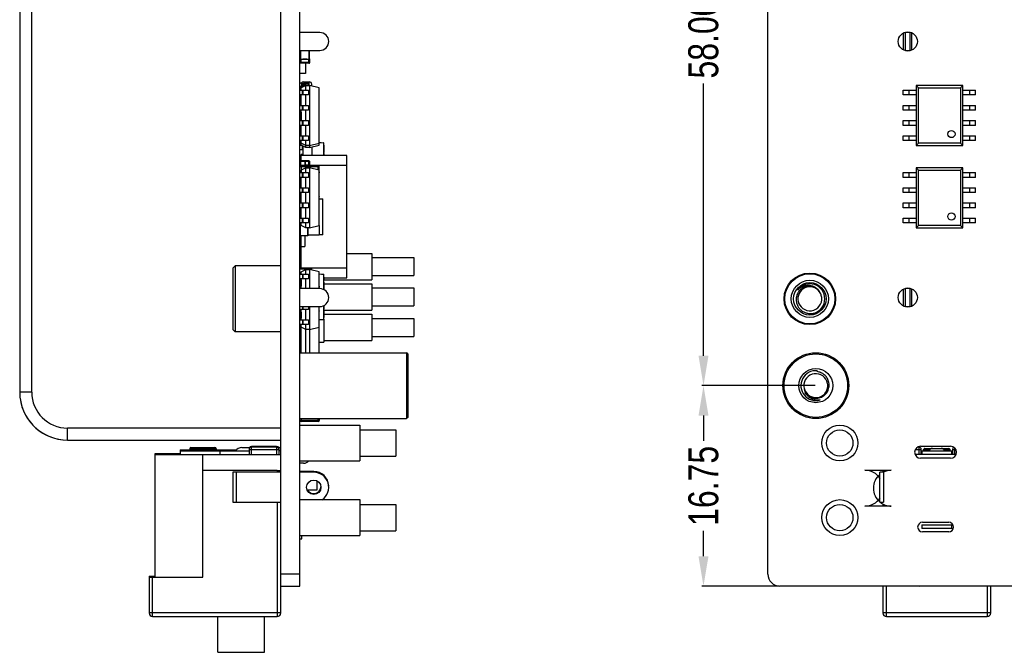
# Model space of a CAD drawing. Header units: inches. Extents: x -15 to 298, y -119 to 14.
# Tile 3 of 18: x 131 to 213, y -88 to -35. Entities that reach past the tile are written whole.
import ezdxf

# ---------------------------------------------------------------- set-up
doc = ezdxf.new("R2010")
doc.units = ezdxf.units.IN
doc.header["$LTSCALE"] = 1.21
doc.header["$MEASUREMENT"] = 0
doc.header["$PDMODE"] = 3
doc.header["$PDSIZE"] = 0.3125
doc.layers.get('0').update_dxf_attribs({"linetype": 'CONTINUOUS'})
doc.layers.get('Defpoints').update_dxf_attribs({"linetype": 'CONTINUOUS'})
doc.layers.add('DIM', color=3, linetype='CONTINUOUS')
doc.styles.get("Standard").update_dxf_attribs({"font": 'txt', "width": 0.8})
doc.dimstyles.get("Standard").update_dxf_attribs({"dimtxt": 0.15625, "dimasz": 0.1875, "dimexe": 0.125, "dimexo": 0.0625, "dimgap": 0.09, "dimtad": 0, "dimtih": 1, "dimtoh": 1, "dimzin": 4, "dimdsep": 46, "dimtxsty": 'Standard', "dimblk": '_FILLED', "dimblk1": '_FILLED', "dimblk2": '_FILLED', "dimcen": 0.09, "dimazin": 1, "dimtp": 0.01, "dimtm": 0.01, "dimtfac": 1, "dimtofl": 0, "dimtmove": 0, "dimatfit": 3, "dimldrblk": '_FILLED', "dimfxl": 1, "dimtolj": 1, "dimtzin": 4, "dimarcsym": 0})

# ---------------------------------------------------------------- blocks, each defined once
blk = doc.blocks.new('_FILLED')
at = {"color": 0, "linetype": 'ByBlock'}
blk.add_solid([(0, 0), (-1, 0.167), (-1, -0.167)], dxfattribs=at)
blk = doc.blocks.new('*D24')
at = {"layer": 'Defpoints', "color": 0}
for p in [(187.954, -7.27), (197.335, -7.27), (197.33, -65.268)]:
    blk.add_point(p, dxfattribs=at)
at = {"layer": 'DIM', "color": 0, "lineweight": -2}
for p, q in [((197.272, -7.27), (187.829, -7.27)), ((187.954, -9.77), (187.954, -32.513)), ((187.954, -62.768), (187.954, -40.026)), ((197.267, -65.268), (187.829, -65.268))]:
    blk.add_line(p, q, dxfattribs=at)
at = {"layer": 'DIM', "color": 0, "lineweight": -2, "xscale": 2.5, "yscale": 2.5, "zscale": 2.5}
for p, rotation in [((187.954, -7.27), 90), ((187.954, -65.268), 270)]:
    blk.add_blockref('_FILLED', p, dxfattribs=dict(at, rotation=rotation))
at = {"layer": 'DIM', "color": 0, "insert": (187.954, -36.269), "char_height": 2.5, "attachment_point": 5, "rotation": 90}
blk.add_mtext('\\A1;58.00', dxfattribs=at)
blk = doc.blocks.new('*D26')
at = {"layer": 'Defpoints', "color": 0}
for p in [(197.333, -65.268), (187.954, -82.018), (194.332, -82.018)]:
    blk.add_point(p, dxfattribs=at)
at = {"layer": 'DIM', "color": 0, "lineweight": -2}
for p, q in [((197.27, -65.268), (187.829, -65.268)), ((187.954, -67.768), (187.954, -69.886)), ((187.954, -79.518), (187.954, -77.4)), ((194.27, -82.018), (187.829, -82.018))]:
    blk.add_line(p, q, dxfattribs=at)
at = {"layer": 'DIM', "color": 0, "lineweight": -2, "xscale": 2.5, "yscale": 2.5, "zscale": 2.5}
for p, rotation in [((187.954, -65.268), 90), ((187.954, -82.018), 270)]:
    blk.add_blockref('_FILLED', p, dxfattribs=dict(at, rotation=rotation))
at = {"layer": 'DIM', "color": 0, "insert": (187.954, -73.643), "char_height": 2.5, "attachment_point": 5, "rotation": 90}
blk.add_mtext('\\A1;16.75', dxfattribs=at)

msp = doc.modelspace()

# ---------------------------------------------------------------- linework, layer by layer
at = {"color": 7, "linetype": 'Continuous'}
for p, q in [((130.869, -3.218), (130.869, -65.818)), ((131.869, -65.818), (131.869, -3.218)), ((152.669, -82.018), (152.669, -3.018)), ((154.269, -82.018), (154.269, -3.018)), ((193.332, -81.018), (193.335, -4.018)), ((155.919, -35.768), (154.269, -35.768)), ((204.634, -35.817), (204.634, -37.221)), ((204.809, -37.284), (204.809, -35.752)), ((205.209, -35.768), (204.809, -35.768)), ((205.209, -37.284), (205.209, -35.753)), ((205.334, -37.238), (205.334, -35.798)), ((154.269, -37.268), (155.919, -37.268)), ((154.289, -37.268), (154.289, -38.018)), ((154.339, -38.026), (154.339, -37.268)), ((155.019, -37.268), (155.019, -38.026)), ((155.069, -38.018), (155.069, -37.268)), ((204.809, -37.268), (205.209, -37.268)), ((154.279, -38.093), (154.27, -38.093)), ((154.729, -38.337), (154.27, -38.337)), ((154.279, -38.031), (154.288, -38.039)), ((154.339, -38.284), (154.279, -38.284)), ((154.288, -38.039), (154.339, -38.039)), ((154.339, -38.027), (154.336, -38.027)), ((154.339, -38.039), (154.336, -38.027)), ((154.339, -38.027), (154.338, -38.027)), ((154.338, -38.027), (154.34, -38.039)), ((154.339, -38.039), (154.34, -38.039)), ((154.339, -38.039), (154.339, -38.337)), ((155.019, -38.284), (154.339, -38.284)), ((154.729, -38.337), (154.729, -39.187)), ((155.019, -38.344), (154.729, -38.344)), ((155.019, -38.027), (155.017, -38.039)), ((155.019, -38.039), (155.017, -38.039)), ((155.019, -38.027), (155.018, -38.027)), ((155.019, -38.027), (155.018, -38.027)), ((155.019, -38.039), (155.02, -38.027)), ((155.019, -38.344), (155.019, -38.039)), ((155.069, -38.039), (155.019, -38.039)), ((155.019, -38.284), (155.079, -38.284)), ((155.079, -38.031), (155.069, -38.039)), ((155.079, -38.284), (155.079, -37.971)), ((154.729, -39.187), (154.27, -39.187)), ((154.368, -39.999), (154.318, -39.999)), ((154.318, -40.249), (154.368, -40.249)), ((154.352, -40.249), (154.352, -40.588)), ((154.368, -39.999), (154.918, -39.999)), ((154.524, -40.249), (154.368, -40.249)), ((154.769, -40.183), (154.369, -40.383)), ((154.418, -40.049), (154.968, -40.049)), ((154.418, -40.199), (154.418, -40.049)), ((154.533, -40.199), (154.418, -40.199)), ((154.636, -40.249), (154.524, -40.249)), ((154.533, -40.049), (154.528, -39.999)), ((154.528, -40.249), (154.53, -40.247)), ((154.53, -40.247), (154.533, -40.199)), ((154.533, -40.049), (154.533, -40.199)), ((154.736, -40.199), (154.533, -40.199)), ((154.552, -39.899), (155.052, -39.899)), ((154.713, -39.999), (154.717, -40.049)), ((154.717, -40.049), (154.717, -40.199)), ((154.769, -40.183), (155.069, -40.183)), ((154.769, -40.588), (154.769, -40.183)), ((154.785, -39.999), (154.785, -39.899)), ((154.968, -40.183), (154.968, -40.049)), ((155.002, -39.899), (155.002, -40.183)), ((155.069, -40.183), (155.069, -45.368)), ((155.869, -40.383), (155.069, -40.183)), ((155.252, -40.229), (155.252, -40.099)), ((205.703, -40.183), (205.703, -45.203)), ((205.903, -40.383), (205.703, -40.183)), ((209.603, -40.183), (205.703, -40.183)), ((209.603, -40.183), (209.403, -40.383)), ((209.603, -45.203), (209.603, -40.183)), ((154.269, -40.588), (154.969, -40.588)), ((154.969, -40.988), (154.269, -40.988)), ((154.369, -40.993), (154.269, -40.993)), ((154.369, -40.588), (154.369, -40.383)), ((154.369, -41.858), (154.369, -40.988)), ((154.467, -40.988), (154.467, -40.588)), ((154.52, -40.988), (154.52, -40.588)), ((154.769, -41.858), (154.769, -40.988)), ((154.969, -40.588), (154.969, -40.988)), ((155.869, -45.003), (155.869, -40.383)), ((204.632, -40.988), (204.632, -40.588)), ((204.632, -40.588), (205.703, -40.588)), ((205.703, -40.988), (204.632, -40.988)), ((205.132, -40.988), (205.132, -40.588)), ((205.903, -45.003), (205.903, -40.383)), ((205.903, -40.383), (209.403, -40.383)), ((209.403, -40.383), (209.403, -45.003)), ((209.603, -40.588), (210.674, -40.588)), ((210.674, -40.988), (209.603, -40.988)), ((210.174, -40.588), (210.174, -40.988)), ((210.674, -40.988), (210.674, -40.588)), ((154.369, -41.153), (154.269, -41.153)), ((154.269, -41.858), (154.969, -41.858)), ((154.368, -41.299), (154.318, -41.299)), ((154.318, -41.549), (154.368, -41.549)), ((154.352, -41.153), (154.352, -41.299)), ((154.352, -41.549), (154.352, -41.858)), ((154.467, -42.258), (154.467, -41.858)), ((154.52, -42.258), (154.52, -41.858)), ((154.969, -41.858), (154.969, -42.258)), ((204.632, -42.258), (204.632, -41.858)), ((204.632, -41.858), (205.703, -41.858)), ((205.132, -42.258), (205.132, -41.858)), ((209.603, -41.858), (210.674, -41.858)), ((210.174, -41.858), (210.174, -42.258)), ((210.674, -42.258), (210.674, -41.858)), ((154.969, -42.258), (154.269, -42.258)), ((154.369, -42.263), (154.269, -42.263)), ((154.369, -42.423), (154.269, -42.423)), ((154.359, -42.423), (154.359, -43.128)), ((154.369, -43.128), (154.369, -42.258)), ((154.769, -43.128), (154.769, -42.258)), ((205.703, -42.258), (204.632, -42.258)), ((210.674, -42.258), (209.603, -42.258)), ((154.269, -43.128), (154.969, -43.128)), ((154.969, -43.528), (154.269, -43.528)), ((154.369, -43.533), (154.269, -43.533)), ((154.369, -44.398), (154.369, -43.528)), ((154.467, -43.528), (154.467, -43.128)), ((154.52, -43.528), (154.52, -43.128)), ((154.769, -44.398), (154.769, -43.528)), ((154.969, -43.128), (154.969, -43.528)), ((204.632, -43.528), (204.632, -43.128)), ((204.632, -43.128), (205.703, -43.128)), ((205.703, -43.528), (204.632, -43.528)), ((205.132, -43.528), (205.132, -43.128)), ((209.603, -43.128), (210.674, -43.128)), ((210.674, -43.528), (209.603, -43.528)), ((210.174, -43.128), (210.174, -43.528)), ((210.674, -43.528), (210.674, -43.128)), ((154.369, -43.693), (154.269, -43.693)), ((154.288, -43.884), (154.279, -43.892)), ((154.279, -43.892), (154.279, -43.896)), ((154.279, -43.896), (154.289, -43.905)), ((154.293, -43.899), (154.289, -43.903)), ((154.289, -43.905), (154.289, -43.909)), ((154.289, -44.139), (154.289, -44.398)), ((154.317, -43.892), (154.293, -43.899)), ((154.293, -43.899), (154.318, -43.893)), ((154.352, -43.893), (154.318, -43.892)), ((154.368, -43.899), (154.318, -43.899)), ((154.318, -44.149), (154.368, -44.149)), ((154.319, -43.893), (154.352, -43.894)), ((154.352, -43.693), (154.352, -43.899)), ((154.352, -44.149), (154.352, -44.398)), ((154.269, -44.398), (154.969, -44.398)), ((154.969, -44.798), (154.269, -44.798)), ((154.369, -44.803), (154.269, -44.803)), ((154.369, -44.963), (154.269, -44.963)), ((154.299, -45.208), (154.279, -45.208)), ((154.299, -45.208), (154.299, -44.963)), ((154.448, -45.208), (154.299, -45.208)), ((154.369, -45.168), (154.369, -44.798)), ((154.769, -45.203), (154.369, -45.003)), ((154.769, -45.208), (154.369, -45.008)), ((154.769, -45.368), (154.369, -45.168)), ((154.467, -44.798), (154.467, -44.398)), ((154.52, -44.798), (154.52, -44.398)), ((154.769, -45.368), (154.769, -44.798)), ((155.069, -45.203), (154.769, -45.203)), ((155.069, -45.208), (154.769, -45.208)), ((154.969, -44.398), (154.969, -44.798)), ((155.069, -45.203), (155.869, -45.003)), ((155.069, -45.208), (155.869, -45.008)), ((155.069, -45.368), (155.869, -45.168)), ((155.869, -44.939), (156.224, -44.974)), ((156.224, -45.024), (155.869, -44.988)), ((155.869, -45.008), (155.869, -45.003)), ((155.869, -45.168), (155.869, -45.008)), ((156.224, -44.974), (156.224, -45.024)), ((156.224, -45.024), (156.269, -45.024)), ((156.224, -45.024), (156.224, -46.058)), ((156.269, -46.058), (156.269, -45.024)), ((156.269, -45.173), (156.27, -45.173)), ((156.27, -45.173), (156.27, -45.796)), ((204.632, -44.798), (204.632, -44.398)), ((204.632, -44.398), (205.703, -44.398)), ((205.703, -44.798), (204.632, -44.798)), ((205.132, -44.798), (205.132, -44.398)), ((205.703, -45.203), (205.903, -45.003)), ((205.703, -45.203), (209.603, -45.203)), ((209.403, -45.003), (205.903, -45.003)), ((209.403, -45.003), (209.603, -45.203)), ((209.603, -44.398), (210.674, -44.398)), ((210.674, -44.798), (209.603, -44.798)), ((210.174, -44.398), (210.174, -44.798)), ((210.674, -44.798), (210.674, -44.398)), ((154.269, -45.529), (154.469, -45.529)), ((154.519, -45.959), (154.369, -45.974)), ((154.369, -46.498), (154.369, -45.974)), ((154.469, -45.529), (154.469, -45.218)), ((154.519, -45.399), (154.469, -45.399)), ((154.519, -45.479), (154.469, -45.479)), ((154.519, -45.243), (154.519, -45.959)), ((155.069, -45.368), (154.769, -45.368)), ((155.269, -45.318), (155.269, -46.058)), ((156.269, -45.289), (156.27, -45.289)), ((156.269, -45.369), (156.27, -45.369)), ((156.269, -45.796), (156.27, -45.796)), ((156.269, -45.866), (156.27, -45.866)), ((156.269, -45.912), (156.27, -45.912)), ((156.27, -45.866), (156.27, -46.058)), ((154.279, -46.815), (154.314, -46.815)), ((154.279, -46.816), (154.314, -46.816)), ((154.288, -46.824), (154.279, -46.816)), ((154.28, -46.816), (154.289, -46.823)), ((154.289, -46.823), (154.298, -46.816)), ((154.295, -46.816), (154.289, -46.823)), ((154.289, -46.824), (154.289, -46.933)), ((154.709, -46.498), (154.299, -46.498)), ((154.694, -46.533), (154.314, -46.533)), ((154.314, -46.533), (154.314, -46.906)), ((158.169, -46.058), (154.369, -46.058)), ((154.694, -46.892), (154.694, -46.533)), ((154.694, -46.765), (154.729, -46.765)), ((154.694, -46.785), (154.729, -46.805)), ((155.019, -46.498), (154.71, -46.498)), ((154.729, -46.892), (154.729, -46.518)), ((155.019, -46.558), (154.729, -46.558)), ((155.017, -46.803), (155.019, -46.803)), ((155.019, -46.815), (155.017, -46.803)), ((155.021, -46.815), (155.018, -46.815)), ((155.019, -46.815), (155.018, -46.815)), ((155.019, -46.803), (155.019, -46.498)), ((155.079, -46.558), (155.019, -46.558)), ((155.019, -46.803), (155.069, -46.803)), ((155.019, -46.803), (155.021, -46.815)), ((155.019, -46.816), (155.019, -46.892)), ((155.069, -46.803), (155.079, -46.811)), ((155.069, -46.892), (155.069, -46.824)), ((155.079, -46.871), (155.079, -46.558)), ((158.169, -56.258), (158.169, -46.058)), ((154.269, -47.471), (154.969, -47.471)), ((154.279, -46.972), (155.879, -46.972)), ((154.288, -47.396), (154.279, -47.403)), ((154.287, -47.414), (154.279, -47.404)), ((154.279, -47.407), (154.287, -47.413)), ((154.287, -47.413), (154.288, -47.41)), ((154.288, -47.472), (154.287, -47.413)), ((154.289, -47.414), (154.289, -47.472)), ((154.359, -47.393), (154.358, -47.403)), ((154.358, -47.403), (154.369, -47.404)), ((155.799, -46.892), (154.359, -46.892)), ((154.359, -46.892), (154.359, -47.393)), ((154.359, -47.393), (154.369, -47.394)), ((154.359, -47.393), (154.369, -47.394)), ((154.359, -47.402), (154.359, -47.393)), ((154.359, -47.403), (154.369, -47.404)), ((154.359, -47.404), (154.369, -47.405)), ((154.359, -47.404), (154.369, -47.405)), ((154.359, -47.472), (154.359, -47.404)), ((154.769, -47.066), (154.369, -47.266)), ((154.369, -47.471), (154.369, -47.266)), ((154.467, -47.871), (154.467, -47.471)), ((154.52, -47.871), (154.52, -47.471)), ((154.769, -47.066), (155.069, -47.066)), ((154.769, -47.471), (154.769, -47.066)), ((154.969, -47.471), (154.969, -47.871)), ((155.869, -47.266), (155.069, -47.066)), ((155.069, -47.066), (155.069, -52.086)), ((155.079, -46.858), (158.169, -46.858)), ((155.799, -47.249), (155.799, -46.892)), ((155.869, -51.886), (155.869, -47.266)), ((155.869, -47.396), (155.879, -47.403)), ((155.869, -47.41), (155.87, -47.413)), ((155.87, -47.413), (155.869, -47.501)), ((155.869, -47.501), (155.871, -47.501)), ((155.869, -47.501), (155.871, -47.501)), ((155.869, -47.501), (155.869, -47.501)), ((155.87, -47.414), (155.879, -47.404)), ((155.878, -47.407), (155.87, -47.413)), ((155.879, -47.492), (155.879, -46.972)), ((204.632, -47.871), (204.632, -47.471)), ((204.632, -47.471), (205.703, -47.471)), ((205.132, -47.871), (205.132, -47.471)), ((205.703, -47.066), (205.703, -52.086)), ((205.903, -47.266), (205.703, -47.066)), ((209.603, -47.067), (205.703, -47.066)), ((205.903, -51.886), (205.903, -47.266)), ((205.903, -47.266), (209.403, -47.267)), ((209.603, -47.067), (209.403, -47.267)), ((209.403, -47.267), (209.403, -51.887)), ((209.603, -52.087), (209.603, -47.067)), ((209.603, -47.472), (210.674, -47.472)), ((210.174, -47.472), (210.174, -47.872)), ((210.674, -47.872), (210.674, -47.472)), ((154.969, -47.871), (154.269, -47.871)), ((154.289, -48.229), (154.269, -48.229)), ((154.289, -47.872), (154.289, -48.742)), ((154.359, -48.742), (154.359, -47.872)), ((154.369, -48.741), (154.369, -47.871)), ((154.769, -48.741), (154.769, -47.871)), ((205.703, -47.871), (204.632, -47.871)), ((210.674, -47.872), (209.603, -47.872)), ((154.269, -48.741), (154.969, -48.741)), ((154.969, -49.141), (154.269, -49.141)), ((154.289, -49.142), (154.289, -49.557)), ((154.359, -49.557), (154.359, -49.142)), ((154.369, -50.011), (154.369, -49.141)), ((154.467, -49.141), (154.467, -48.741)), ((154.52, -49.141), (154.52, -48.741)), ((154.769, -50.011), (154.769, -49.141)), ((154.969, -48.741), (154.969, -49.141)), ((204.632, -49.141), (204.632, -48.741)), ((204.632, -48.741), (205.703, -48.741)), ((205.703, -49.141), (204.632, -49.141)), ((205.132, -49.141), (205.132, -48.741)), ((209.603, -48.742), (210.674, -48.742)), ((210.674, -49.142), (209.603, -49.142)), ((210.174, -48.742), (210.174, -49.142)), ((210.674, -49.142), (210.674, -48.742)), ((154.269, -49.658), (154.279, -49.658)), ((154.269, -50.011), (154.969, -50.011)), ((154.279, -49.557), (154.296, -49.557)), ((154.289, -49.482), (154.287, -49.482)), ((154.287, -49.482), (154.287, -49.557)), ((154.287, -49.482), (154.287, -49.482)), ((154.369, -49.557), (154.296, -49.557)), ((154.296, -49.557), (154.296, -50.012)), ((154.467, -50.411), (154.467, -50.011)), ((154.52, -50.411), (154.52, -50.011)), ((154.969, -50.011), (154.969, -50.411)), ((155.869, -49.482), (155.871, -49.482)), ((155.87, -49.57), (155.869, -49.482)), ((155.869, -49.573), (155.87, -49.57)), ((155.879, -49.58), (155.869, -49.587)), ((155.869, -50.012), (155.879, -50.012)), ((155.87, -49.569), (155.879, -49.579)), ((155.878, -49.576), (155.87, -49.57)), ((155.879, -50.012), (155.879, -49.492)), ((155.879, -49.658), (156.169, -49.658)), ((156.169, -52.658), (156.169, -49.658)), ((204.632, -50.411), (204.632, -50.011)), ((204.632, -50.011), (205.703, -50.011)), ((205.132, -50.411), (205.132, -50.011)), ((209.603, -50.012), (210.674, -50.012)), ((210.174, -50.012), (210.174, -50.412)), ((210.674, -50.412), (210.674, -50.012)), ((154.969, -50.411), (154.269, -50.411)), ((154.296, -50.412), (154.296, -51.282)), ((154.369, -51.281), (154.369, -50.411)), ((154.769, -51.281), (154.769, -50.411)), ((205.703, -50.411), (204.632, -50.411)), ((210.674, -50.412), (209.603, -50.412)), ((154.269, -51.281), (154.969, -51.281)), ((154.969, -51.681), (154.269, -51.681)), ((154.296, -51.682), (154.296, -52.759)), ((154.369, -51.886), (154.369, -51.681)), ((154.467, -51.681), (154.467, -51.281)), ((154.52, -51.681), (154.52, -51.281)), ((154.769, -52.086), (154.769, -51.681)), ((154.969, -51.281), (154.969, -51.681)), ((204.632, -51.681), (204.632, -51.281)), ((204.632, -51.281), (205.703, -51.281)), ((205.703, -51.681), (204.632, -51.681)), ((205.132, -51.681), (205.132, -51.281)), ((209.603, -51.282), (210.674, -51.282)), ((210.674, -51.682), (209.603, -51.682)), ((210.174, -51.282), (210.174, -51.682)), ((210.674, -51.682), (210.674, -51.282)), ((154.769, -52.086), (154.369, -51.886)), ((155.069, -52.086), (154.769, -52.086)), ((154.911, -52.759), (154.911, -52.087)), ((154.929, -52.087), (154.929, -52.759)), ((155.069, -52.086), (155.869, -51.886)), ((155.869, -51.887), (155.869, -52.658)), ((205.703, -52.086), (205.903, -51.886)), ((205.703, -52.086), (209.603, -52.087)), ((209.403, -51.887), (205.903, -51.886)), ((209.403, -51.887), (209.603, -52.087)), ((154.279, -52.658), (154.269, -52.658)), ((154.279, -52.755), (154.269, -52.755)), ((154.296, -52.757), (154.279, -52.757)), ((154.284, -52.759), (154.279, -52.759)), ((154.923, -52.759), (154.284, -52.759)), ((154.911, -52.757), (154.296, -52.757)), ((154.369, -55.51), (154.369, -52.759)), ((154.669, -52.759), (154.669, -53.658)), ((154.929, -52.757), (154.911, -52.757)), ((154.929, -52.759), (154.923, -52.759)), ((154.929, -52.658), (155.869, -52.658)), ((156.169, -52.658), (155.869, -52.658)), ((154.269, -54.071), (154.369, -54.071)), ((154.369, -53.658), (154.669, -53.658)), ((158.169, -54.221), (160.269, -54.221)), ((160.269, -54.221), (160.269, -56.421)), ((160.269, -54.571), (163.769, -54.571)), ((163.769, -54.571), (163.769, -56.071)), ((148.669, -55.468), (148.869, -55.268)), ((148.669, -55.468), (148.669, -60.568)), ((152.669, -55.268), (148.869, -55.268)), ((148.869, -55.268), (148.869, -60.768)), ((154.269, -55.455), (154.369, -55.455)), ((154.319, -55.51), (155.219, -55.51)), ((158.169, -55.458), (154.369, -55.458)), ((154.369, -55.755), (154.769, -55.555)), ((154.369, -55.96), (154.369, -55.755)), ((154.769, -55.555), (155.069, -55.555)), ((154.769, -55.96), (154.769, -55.555)), ((155.869, -55.755), (155.069, -55.555)), ((155.069, -55.555), (155.069, -57.168)), ((155.269, -55.605), (155.269, -55.56)), ((155.869, -57.168), (155.869, -55.755)), ((154.269, -55.96), (154.969, -55.96)), ((154.969, -56.36), (154.269, -56.36)), ((154.28, -56.51), (154.269, -56.51)), ((154.369, -56.524), (154.279, -56.524)), ((154.369, -56.444), (154.359, -56.444)), ((154.359, -56.444), (154.359, -56.946)), ((154.369, -57.168), (154.369, -56.36)), ((154.467, -55.96), (154.467, -56.36)), ((154.52, -56.36), (154.52, -55.96)), ((154.769, -57.168), (154.769, -56.36)), ((154.969, -55.96), (154.969, -56.36)), ((155.869, -55.92), (156.224, -55.955)), ((156.224, -56.005), (155.869, -55.97)), ((155.869, -56.524), (155.879, -56.524)), ((155.879, -57.044), (155.879, -56.524)), ((156.224, -55.955), (156.224, -56.005)), ((156.224, -56.005), (156.269, -56.005)), ((156.224, -56.005), (156.224, -57.238)), ((156.269, -57.255), (156.269, -56.005)), ((156.269, -56.155), (156.27, -56.155)), ((156.269, -56.165), (156.27, -56.165)), ((156.27, -56.195), (156.269, -56.195)), ((156.269, -56.315), (156.27, -56.315)), ((156.269, -56.325), (156.27, -56.325)), ((156.269, -56.421), (160.269, -56.421)), ((156.27, -56.445), (156.269, -56.445)), ((156.269, -56.475), (156.27, -56.475)), ((156.269, -56.485), (156.27, -56.485)), ((156.27, -56.634), (156.269, -56.634)), ((156.27, -56.165), (156.27, -56.155)), ((156.27, -56.195), (156.27, -56.445)), ((156.27, -56.258), (158.169, -56.258)), ((156.27, -56.485), (156.27, -56.475)), ((156.27, -56.634), (156.27, -57.256)), ((160.269, -56.071), (163.769, -56.071)), ((155.919, -57.168), (154.269, -57.168)), ((154.288, -56.948), (154.279, -56.956)), ((154.287, -56.966), (154.288, -56.963)), ((154.288, -57.054), (154.287, -56.966)), ((154.288, -57.054), (154.289, -57.054)), ((154.288, -57.054), (154.289, -57.054)), ((154.289, -56.966), (154.289, -57.168)), ((154.359, -56.946), (154.358, -56.956)), ((154.358, -56.956), (154.369, -56.957)), ((154.359, -56.946), (154.369, -56.947)), ((154.359, -56.946), (154.369, -56.947)), ((154.359, -56.954), (154.359, -56.946)), ((154.359, -56.956), (154.369, -56.957)), ((154.359, -56.956), (154.369, -56.957)), ((154.359, -56.956), (154.369, -56.957)), ((154.359, -57.168), (154.359, -56.956)), ((155.869, -56.948), (155.879, -56.956)), ((155.869, -56.963), (155.87, -56.966)), ((155.87, -56.966), (155.869, -57.053)), ((155.869, -57.053), (155.869, -57.054)), ((155.869, -57.054), (155.871, -57.054)), ((155.869, -57.054), (155.871, -57.054)), ((155.87, -56.966), (155.879, -56.956)), ((155.878, -56.959), (155.87, -56.966)), ((155.871, -57.054), (155.874, -57.052)), ((155.876, -57.05), (155.878, -57.047)), ((155.878, -57.047), (155.879, -57.044)), ((156.269, -56.761), (160.269, -56.761)), ((156.269, -57.011), (156.27, -57.011)), ((160.269, -56.761), (160.269, -58.961)), ((160.269, -57.111), (163.769, -57.111)), ((163.769, -57.111), (163.769, -58.611)), ((197.746, -57.611), (197.647, -57.438)), ((204.633, -57.207), (204.633, -58.611)), ((204.808, -58.668), (204.808, -57.142)), ((205.208, -57.168), (204.808, -57.168)), ((205.208, -58.668), (205.208, -57.143)), ((205.333, -58.628), (205.333, -57.188)), ((154.269, -58.668), (155.919, -58.668)), ((154.969, -58.9), (154.269, -58.9)), ((154.27, -58.901), (154.284, -59.036)), ((154.287, -59.122), (154.279, -59.132)), ((154.279, -59.129), (154.287, -59.123)), ((154.279, -59.132), (154.288, -59.14)), ((154.289, -59.034), (154.287, -59.034)), ((154.287, -59.034), (154.287, -59.122)), ((154.287, -59.122), (154.287, -59.123)), ((154.287, -59.123), (154.288, -59.125)), ((154.289, -58.901), (154.289, -59.122)), ((154.358, -59.133), (154.369, -59.131)), ((154.359, -59.142), (154.358, -59.133)), ((154.359, -59.132), (154.359, -58.9)), ((154.369, -59.131), (154.359, -59.132)), ((154.369, -59.131), (154.359, -59.132)), ((154.359, -59.133), (154.369, -59.132)), ((154.359, -59.134), (154.359, -59.142)), ((154.369, -59.141), (154.359, -59.142)), ((154.369, -59.141), (154.359, -59.142)), ((154.359, -59.142), (154.359, -59.644)), ((154.369, -59.77), (154.369, -58.9)), ((154.467, -58.668), (154.467, -58.9)), ((154.52, -58.9), (154.52, -58.668)), ((154.769, -59.77), (154.769, -58.9)), ((154.969, -58.668), (154.969, -58.9)), ((155.069, -58.668), (155.069, -60.575)), ((155.869, -60.375), (155.869, -58.668)), ((155.869, -59.034), (155.871, -59.035)), ((155.87, -59.123), (155.869, -59.034)), ((155.869, -59.125), (155.87, -59.123)), ((155.879, -59.132), (155.869, -59.14)), ((155.87, -59.122), (155.879, -59.132)), ((155.878, -59.129), (155.87, -59.123)), ((155.879, -59.564), (155.879, -59.044)), ((156.224, -58.599), (156.224, -59.715)), ((156.269, -59.715), (156.269, -58.582)), ((156.269, -58.804), (156.27, -58.804)), ((156.269, -58.873), (156.27, -58.873)), ((156.269, -58.942), (156.27, -58.942)), ((156.269, -58.961), (160.269, -58.961)), ((156.27, -58.581), (156.27, -58.873)), ((156.27, -58.942), (156.27, -59.565)), ((160.269, -58.611), (163.769, -58.611)), ((204.808, -58.668), (205.208, -58.668)), ((154.269, -59.21), (154.279, -59.21)), ((154.269, -59.77), (154.969, -59.77)), ((154.359, -59.564), (154.279, -59.564)), ((154.369, -59.564), (154.359, -59.564)), ((154.369, -59.644), (154.359, -59.644)), ((154.467, -59.77), (154.467, -60.17)), ((154.52, -60.17), (154.52, -59.77)), ((154.969, -59.77), (154.969, -60.17)), ((155.869, -59.564), (155.879, -59.564)), ((155.869, -59.75), (156.224, -59.715)), ((156.224, -59.764), (155.869, -59.8)), ((156.269, -59.715), (156.224, -59.715)), ((156.224, -59.715), (156.224, -59.764)), ((156.269, -59.301), (160.269, -59.301)), ((156.269, -59.334), (156.27, -59.334)), ((156.269, -59.45), (156.27, -59.45)), ((156.269, -59.565), (156.27, -59.565)), ((156.269, -59.715), (156.269, -61.651)), ((160.269, -59.301), (160.269, -61.501)), ((160.269, -59.651), (163.769, -59.651)), ((163.769, -59.651), (163.769, -61.151)), ((148.669, -60.568), (148.869, -60.768)), ((152.669, -60.768), (148.869, -60.768)), ((154.969, -60.17), (154.269, -60.17)), ((154.369, -60.21), (154.319, -60.21)), ((154.369, -60.375), (154.369, -60.17)), ((154.769, -60.575), (154.369, -60.375)), ((154.369, -62.518), (154.369, -60.376)), ((154.769, -60.575), (154.769, -60.17)), ((155.069, -60.575), (154.769, -60.575)), ((154.769, -62.518), (154.769, -60.576)), ((155.069, -60.575), (155.869, -60.375)), ((155.069, -60.576), (155.069, -62.518)), ((155.869, -62.518), (155.869, -60.376)), ((156.269, -61.501), (160.269, -61.501)), ((160.269, -61.151), (163.769, -61.151)), ((154.269, -61.651), (154.369, -61.651)), ((155.869, -61.651), (156.269, -61.651)), ((154.269, -62.518), (163.169, -62.518)), ((163.269, -62.618), (163.169, -62.518)), ((163.169, -62.518), (163.169, -68.021)), ((163.269, -62.618), (163.269, -67.921)), ((197.443, -64.023), (197.436, -64.101)), ((131.869, -65.818), (130.869, -65.818)), ((154.269, -68.018), (163.169, -68.018)), ((154.269, -68.021), (154.279, -68.021)), ((154.359, -68.173), (154.279, -68.173)), ((154.359, -68.018), (154.359, -68.253)), ((155.799, -68.173), (154.359, -68.173)), ((155.799, -68.253), (155.799, -68.018)), ((155.879, -68.173), (155.799, -68.173)), ((155.879, -68.018), (155.879, -68.173)), ((155.879, -68.021), (163.169, -68.021)), ((163.269, -67.918), (163.169, -68.018)), ((163.269, -67.921), (163.17, -68.02)), ((152.669, -68.818), (134.869, -68.818)), ((134.869, -69.818), (134.869, -68.818)), ((154.269, -68.562), (159.269, -68.562)), ((155.799, -68.253), (154.359, -68.253)), ((159.269, -68.562), (159.269, -71.562)), ((159.269, -68.962), (162.269, -68.962)), ((162.269, -68.962), (162.269, -71.162)), ((134.869, -69.818), (152.669, -69.818)), ((144.269, -70.641), (145.069, -70.641)), ((144.269, -70.641), (144.269, -71.01)), ((145.069, -70.541), (145.097, -70.541)), ((145.069, -70.541), (145.069, -70.71)), ((145.069, -70.61), (146.169, -70.61)), ((145.176, -70.441), (146.169, -70.441)), ((145.176, -70.51), (146.169, -70.51)), ((146.169, -70.441), (147.161, -70.441)), ((146.169, -70.51), (147.161, -70.51)), ((146.169, -70.61), (147.269, -70.61)), ((147.24, -70.541), (147.269, -70.541)), ((147.269, -70.541), (147.269, -70.71)), ((147.269, -70.641), (148.942, -70.641)), ((147.599, -71.01), (147.599, -70.641)), ((149.419, -70.447), (150.103, -70.447)), ((150.019, -70.61), (152.319, -70.61)), ((150.019, -70.61), (150.019, -71.01)), ((152.319, -70.341), (150.219, -70.341)), ((150.219, -71.01), (150.219, -70.341)), ((152.319, -70.41), (150.219, -70.41)), ((152.319, -70.341), (152.319, -71.01)), ((152.319, -70.61), (152.519, -70.61)), ((152.434, -70.447), (152.669, -70.447)), ((152.519, -71.01), (152.519, -70.61)), ((205.643, -70.61), (206.133, -70.61)), ((205.933, -70.41), (205.836, -70.41)), ((205.933, -70.41), (205.933, -71.01)), ((206.083, -70.335), (208.583, -70.335)), ((206.133, -71.01), (206.133, -70.61)), ((206.333, -70.71), (206.333, -70.61)), ((206.333, -70.61), (206.846, -70.61)), ((206.433, -70.51), (208.433, -70.51)), ((208.019, -70.61), (208.533, -70.61)), ((208.533, -70.71), (208.533, -70.61)), ((208.733, -70.61), (208.733, -71.01)), ((208.733, -70.61), (209.022, -70.61)), ((208.933, -71.01), (208.933, -70.479)), ((142.169, -70.941), (144.269, -70.941)), ((142.169, -81.26), (142.169, -70.941)), ((142.169, -71.01), (152.669, -71.01)), ((144.269, -70.71), (150.019, -70.71)), ((146.169, -81.26), (146.169, -71.01)), ((152.669, -70.71), (152.519, -70.71)), ((159.269, -71.162), (162.269, -71.162)), ((209.048, -71.01), (205.618, -71.01)), ((208.583, -71.335), (206.083, -71.335)), ((206.133, -70.71), (208.733, -70.71)), ((206.183, -70.71), (206.183, -71.01)), ((208.683, -71.01), (208.683, -70.71)), ((154.269, -71.562), (159.269, -71.562)), ((154.569, -71.747), (154.269, -71.747)), ((152.369, -72.36), (146.169, -72.36)), ((152.669, -72.51), (148.669, -72.51)), ((148.669, -72.51), (148.669, -75.01)), ((148.964, -75.01), (148.964, -72.51)), ((152.369, -72.36), (152.669, -72.36)), ((152.369, -72.36), (152.369, -72.51)), ((155.419, -72.441), (154.269, -72.441)), ((155.419, -72.51), (154.269, -72.51)), ((201.433, -72.335), (203.633, -72.335)), ((202.683, -75.01), (202.683, -72.51)), ((202.983, -72.51), (202.683, -72.51)), ((202.933, -72.36), (202.933, -72.51)), ((202.933, -72.36), (203.233, -72.36)), ((202.983, -72.51), (202.983, -75.01)), ((203.233, -72.39), (203.233, -72.36)), ((155.669, -73.22), (155.669, -74.005)), ((154.269, -74.793), (159.269, -74.793)), ((155.669, -74.005), (154.876, -74.005)), ((159.269, -74.793), (159.269, -77.793)), ((148.669, -75.01), (152.669, -75.01)), ((152.369, -75.01), (152.369, -84.56)), ((159.269, -75.193), (162.269, -75.193)), ((162.269, -75.193), (162.269, -77.393)), ((203.632, -75.335), (201.432, -75.335)), ((202.683, -75.01), (202.983, -75.01)), ((202.933, -75.151), (202.933, -75.335)), ((203.233, -75.335), (203.233, -75.28)), ((206.182, -76.91), (206.182, -77.21)), ((206.182, -76.91), (208.682, -76.91)), ((208.682, -77.21), (206.182, -77.21)), ((206.232, -76.685), (208.432, -76.685)), ((208.682, -77.21), (208.682, -76.91)), ((154.269, -77.793), (159.269, -77.793)), ((154.269, -78.07), (154.423, -78.07)), ((154.269, -78.071), (154.423, -78.071)), ((154.423, -78.071), (154.423, -77.793)), ((159.269, -77.393), (162.269, -77.393)), ((208.432, -77.485), (206.232, -77.485)), ((141.669, -81.191), (142.169, -81.191)), ((141.669, -81.191), (141.669, -84.26)), ((141.669, -81.26), (146.169, -81.26)), ((141.969, -84.56), (141.969, -81.191)), ((154.269, -81.018), (152.669, -81.018)), ((152.669, -82.018), (154.269, -82.018)), ((152.669, -84.26), (152.669, -82.021)), ((292.332, -82.021), (194.332, -82.018)), ((202.932, -82.018), (202.932, -84.26)), ((203.232, -84.56), (203.232, -82.018)), ((206.026, -82.052), (206.026, -82.018)), ((206.388, -82.018), (206.026, -82.052)), ((211.632, -82.019), (211.632, -84.56)), ((211.932, -84.26), (211.932, -82.019)), ((152.669, -84.26), (141.669, -84.26)), ((141.969, -84.56), (152.369, -84.56)), ((147.419, -87.548), (147.419, -84.56)), ((151.319, -87.548), (151.319, -84.56)), ((211.932, -84.26), (202.932, -84.26)), ((203.232, -84.56), (211.632, -84.56)), ((147.419, -87.548), (151.319, -87.548))]:
    msp.add_line(p, q, dxfattribs=at)
for points in [[(155.079, -37.971), (155.078, -37.967), (155.076, -37.964), (155.073, -37.961), (155.07, -37.959), (155.069, -37.958)], [(155.079, -46.871), (155.078, -46.875), (155.076, -46.879), (155.073, -46.882), (155.07, -46.884), (155.069, -46.884)], [(155.871, -47.501), (155.874, -47.5), (155.876, -47.498), (155.878, -47.495), (155.879, -47.491)], [(155.871, -47.501), (155.874, -47.5), (155.876, -47.497), (155.878, -47.495)], [(155.871, -49.482), (155.874, -49.484), (155.876, -49.486), (155.878, -49.488), (155.879, -49.492)], [(155.871, -57.054), (155.874, -57.052), (155.876, -57.05)], [(155.871, -59.035), (155.874, -59.036), (155.876, -59.038), (155.878, -59.041), (155.879, -59.044)]]:
    msp.add_lwpolyline(points, dxfattribs=at)
for centre, radius in [((205.009, -36.518), 0.8), ((208.653, -44.253), 0.3), ((208.653, -51.137), 0.3), ((196.833, -58.018), 2.15), ((196.833, -58.018), 2.095), ((196.833, -58.018), 1.55), ((196.833, -58.018), 1.354), ((205.008, -57.908), 0.8), ((197.333, -65.268), 2.75), ((197.333, -65.268), 2.65), ((197.333, -65.268), 1.425), ((199.333, -70.062), 1.5), ((199.333, -70.062), 1.1), ((155.419, -73.76), 0.6), ((199.332, -76.293), 1.5), ((199.332, -76.293), 1.1)]:
    msp.add_circle(centre, radius, dxfattribs=at)
for centre, radius, start, end in [((155.919, -36.518), 0.75, 270, 90), ((154.339, -38.284), 0.06, 180.00065, 242.0439), ((154.291, -38.03), 0.0122, 103.17908, 104.47746), ((154.296, -38.018), 0.0072, 181.52039, 183.34605), ((154.295, -38.018), 0.0067, 180.00316, 180.5107), ((154.295, -38.018), 0.00612, 183.46328, 189.56413), ((154.874, -38.706), 0.695, 77.86603, 77.99701), ((155.019, -38.284), 0.06, 270, 0), ((155.062, -38.018), 0.00632, 353.12204, 358.324), ((155.062, -38.018), 0.00622, 350.44814, 353.10782), ((155.066, -38.03), 0.0122, 75.74533, 76.80059), ((155.062, -38.018), 0.00648, 358.31392, 0.00577), ((154.318, -40.049), 0.05, 90, 180), ((154.368, -40.049), 0.05, 0, 90), ((154.368, -40.199), 0.05, 270, 360), ((154.552, -40.099), 0.2, 90, 149.78791), ((154.154, -40.199), 0.564, 359.01695, 0.00265), ((154.918, -40.049), 0.05, 0, 90), ((155.052, -40.099), 0.2, 0.0021, 90), ((154.318, -41.349), 0.05, 90, 180), ((154.318, -42.649), 0.05, 143.12153, 180), ((154.318, -43.949), 0.05, 90, 180), ((154.291, -43.893), 0.0129, 255.68871, 256.64328), ((154.294, -43.905), 0.00558, 178.82649, 180.00716), ((154.294, -43.905), 0.00538, 170.98064, 178.86174), ((154.327, -44.012), 0.12, 94.20839, 94.52482), ((154.327, -44.019), 0.126, 93.99226, 94.41202), ((156.219, -45.024), 0.05, 0, 84.28941), ((154.291, -46.811), 0.0135, 256.48268, 257.44512), ((154.295, -46.824), 0.00638, 170.40532, 172.72173), ((154.709, -46.518), 0.02, 0, 90), ((154.679, -45.208), 1.631, 271.75752, 281.97355), ((155.019, -46.558), 0.06, 0, 90), ((155.062, -46.824), 0.00625, 3.83383, 9.64831), ((155.066, -46.812), 0.0122, 282.97371, 284.20354), ((155.062, -46.824), 0.00644, 359.99611, 1.91956), ((155.062, -46.824), 0.00637, 1.91761, 3.83875), ((154.359, -46.972), 0.08, 90, 179.99864), ((154.288, -47.403), 0.00959, 180.05535, 201.13021), ((155.799, -46.972), 0.08, 0.00136, 90), ((155.869, -47.403), 0.00959, 338.8698, 359.94465), ((154.296, -49.449), 0.0175, 180, 244.28549), ((155.799, -50.012), 0.08, 331.39773, 0), ((155.799, -50.012), 0.08, 331.39773, 0), ((155.869, -49.58), 0.00959, 0.05534, 21.12992), ((154.319, -55.56), 0.05, 90, 180), ((155.219, -55.56), 0.05, 0, 90), ((154.359, -56.524), 0.08, 90, 179.99864), ((155.799, -56.524), 0.08, 0.00136, 28.47844), ((156.219, -56.005), 0.05, 0, 84.28941), ((155.869, -56.956), 0.00959, 338.8698, 359.94465), ((155.919, -57.918), 0.75, 270, 90), ((196.833, -58.018), 1.25, 287.48941, 143.48941), ((196.833, -58.018), 1, 35.49533, 193.50118), ((196.834, -58.018), 1.001, 193.50358, 200.50987), ((196.833, -58.018), 1, 200.51612, 17.00531), ((196.833, -58.018), 1, 17.00633, 24.01939), ((154.288, -59.132), 0.00959, 158.86996, 179.94466), ((155.869, -59.132), 0.00959, 0.05534, 21.12992), ((154.359, -59.564), 0.08, 180.00136, 270), ((154.359, -59.564), 0.08, 180.00136, 270), ((155.799, -59.564), 0.08, 331.39773, 0), ((155.799, -59.564), 0.08, 331.39773, 0), ((156.219, -59.715), 0.05, 275.71059, 0), ((156.219, -59.715), 0.05, 275.71059, 0), ((154.319, -60.16), 0.05, 251.94278, 270), ((197.333, -65.268), 1.25, 84.94046, 287.44046), ((197.333, -65.268), 1, 10.7955, 184.16006), ((197.33, -65.268), 0.997, 184.16056, 185.7801), ((197.336, -65.268), 1.003, 185.79284, 197.42276), ((197.333, -65.268), 1, 197.43015, 357.51498), ((197.33, -65.268), 1.003, 359.14494, 10.78013), ((197.335, -65.268), 0.998, 357.51129, 359.12949), ((134.869, -65.818), 4, 180, 270), ((134.869, -65.821), 4, 187.15324, 270), ((134.869, -65.818), 3, 180, 270), ((154.359, -68.173), 0.08, 179.99983, 270), ((154.359, -68.173), 0.08, 180, 270), ((155.799, -68.173), 0.08, 270, 0.00017), ((155.799, -68.173), 0.08, 270, 0), ((145.169, -70.541), 0.1, 90, 180), ((145.169, -70.61), 0.1, 90, 180), ((147.169, -70.541), 0.1, 0, 90), ((147.169, -70.61), 0.1, 0, 90), ((149.419, -71.147), 0.7, 90, 141.31365), ((150.219, -70.61), 0.2, 90, 180), ((150.219, -70.541), 0.2, 90, 151.90435), ((152.319, -70.541), 0.2, 28.09565, 90), ((152.319, -70.61), 0.2, 0, 90), ((206.083, -70.835), 0.5, 89.99825, 269.99825), ((205.933, -70.61), 0.2, 359.99824, 89.99824), ((206.433, -70.61), 0.1, 89.99824, 179.99824), ((207.065, -70.81), 0.3, 89.99824, 160.52702), ((207.8, -70.81), 0.3, 19.46946, 89.99824), ((208.433, -70.61), 0.1, 359.99824, 89.99824), ((208.583, -70.835), 0.5, 269.99825, 89.99825), ((208.933, -70.61), 0.2, 112.88124, 179.99824), ((154.569, -71.097), 0.65, 270, 313.99363), ((155.419, -73.691), 1.25, 2.76856, 90), ((155.419, -73.76), 1.25, 303.98139, 90), ((201.433, -73.835), 1.5, 32.51248, 89.99825), ((203.633, -73.835), 1.5, 129.66073, 230.33575), ((203.633, -73.835), 1.5, 89.99825, 117.13254), ((155.419, -73.691), 0.6, 211.69204, 356.80281), ((201.433, -73.835), 1.5, 269.99825, 327.4836), ((203.633, -73.835), 1.5, 231.12138, 269.99825), ((206.232, -77.085), 0.4, 89.99825, 269.99825), ((208.432, -77.085), 0.4, 269.99825, 89.99825), ((194.333, -81.018), 1, 180.01914, 269.97735), ((141.969, -84.26), 0.3, 180, 270), ((141.969, -84.26), 0.3, 180, 270), ((152.369, -84.26), 0.3, 270, 0), ((152.369, -84.26), 0.3, 270, 0), ((203.232, -84.26), 0.3, 179.99824, 269.99824), ((211.632, -84.26), 0.3, 269.99824, 359.99824)]:
    msp.add_arc(centre, radius, start, end, dxfattribs=at)
for points, knots in [([(154.288, -38.018), (154.287, -38.018), (154.284, -38.02), (154.281, -38.022), (154.279, -38.026), (154.279, -38.029), (154.279, -38.03)], [0, 0, 0, 0, 0.251523, 0.509708, 0.762419, 1, 1, 1, 1]), ([(154.279, -38.031), (154.279, -38.029), (154.28, -38.024), (154.285, -38.021), (154.287, -38.02), (154.289, -38.019)], [0, 0, 0, 0, 0.487706, 0.748196, 1, 1, 1, 1]), ([(154.289, -38.018), (154.289, -38.018), (154.289, -38.018), (154.289, -38.018), (154.289, -38.018)], [0, 0, 0, 0, 0.479151, 1, 1, 1, 1]), ([(154.339, -38.026), (154.335, -38.027), (154.329, -38.028), (154.32, -38.029), (154.312, -38.029), (154.305, -38.028), (154.298, -38.027), (154.293, -38.025), (154.29, -38.023), (154.289, -38.02), (154.289, -38.019)], [0, 0, 0, 0, 0.177411, 0.348612, 0.507252, 0.64792, 0.766871, 0.862886, 0.938187, 1, 1, 1, 1]), ([(154.336, -38.027), (154.333, -38.028), (154.327, -38.029), (154.319, -38.03), (154.31, -38.03), (154.303, -38.029), (154.297, -38.028), (154.294, -38.027), (154.291, -38.025), (154.29, -38.023), (154.289, -38.021), (154.289, -38.02), (154.289, -38.019)], [0, 0, 0, 0, 0.172555, 0.344663, 0.507514, 0.652302, 0.772694, 0.822998, 0.866946, 0.938644, 0.969519, 1, 1, 1, 1]), ([(154.339, -38.026), (154.395, -38.014), (154.508, -37.996), (154.679, -37.987), (154.849, -37.996), (154.962, -38.014), (155.019, -38.026)], [0, 0, 0, 0, 0.251392, 0.5, 0.748608, 1, 1, 1, 1]), ([(155.018, -38.027), (154.962, -38.015), (154.849, -37.997), (154.679, -37.988), (154.508, -37.997), (154.395, -38.015), (154.339, -38.027)], [0, 0, 0, 0, 0.251734, 0.499854, 0.748452, 1, 1, 1, 1]), ([(155.017, -38.039), (154.961, -38.027), (154.848, -38.009), (154.678, -38), (154.508, -38.009), (154.396, -38.027), (154.34, -38.039)], [0, 0, 0, 0, 0.252692, 0.50048, 0.748682, 1, 1, 1, 1]), ([(155.068, -38.019), (155.068, -38.02), (155.067, -38.023), (155.064, -38.025), (155.059, -38.027), (155.053, -38.028), (155.045, -38.029), (155.037, -38.029), (155.028, -38.028), (155.022, -38.027), (155.019, -38.026)], [0, 0, 0, 0, 0.06179, 0.13713, 0.233193, 0.352169, 0.492848, 0.651476, 0.822639, 1, 1, 1, 1]), ([(155.068, -38.019), (155.068, -38.02), (155.068, -38.021), (155.068, -38.023), (155.066, -38.025), (155.063, -38.027), (155.06, -38.028), (155.054, -38.029), (155.047, -38.03), (155.038, -38.03), (155.029, -38.029), (155.023, -38.028), (155.02, -38.027)], [0, 0, 0, 0, 0.0307, 0.061278, 0.131987, 0.175602, 0.225641, 0.345462, 0.489718, 0.651383, 0.820905, 1, 1, 1, 1]), ([(155.079, -38.031), (155.079, -38.03), (155.078, -38.027), (155.076, -38.023), (155.073, -38.021), (155.07, -38.02), (155.068, -38.019)], [0, 0, 0, 0, 0.236521, 0.491264, 0.75119, 1, 1, 1, 1]), ([(155.069, -38.018), (155.07, -38.018), (155.073, -38.02), (155.076, -38.022), (155.078, -38.026), (155.079, -38.029), (155.079, -38.03)], [0, 0, 0, 0, 0.251341, 0.509572, 0.762345, 1, 1, 1, 1]), ([(154.288, -43.905), (154.286, -43.905), (154.282, -43.902), (154.279, -43.897), (154.279, -43.894), (154.279, -43.893)], [0, 0, 0, 0, 0.505939, 0.760468, 1, 1, 1, 1]), ([(154.352, -43.881), (154.346, -43.881), (154.334, -43.88), (154.316, -43.88), (154.301, -43.881), (154.292, -43.883), (154.288, -43.884)], [0, 0, 0, 0, 0.288479, 0.567615, 0.81151, 1, 1, 1, 1]), ([(154.289, -43.903), (154.289, -43.903), (154.289, -43.903), (154.289, -43.904), (154.289, -43.905)], [0, 0, 0, 0, 0.258386, 1, 1, 1, 1]), ([(154.289, -46.824), (154.289, -46.824), (154.289, -46.824), (154.289, -46.824), (154.289, -46.824)], [0, 0, 0, 0, 0.778492, 1, 1, 1, 1]), ([(155.018, -46.815), (154.97, -46.826), (154.874, -46.842), (154.777, -46.849), (154.729, -46.851)], [0, 0, 0, 0, 0.502693, 1, 1, 1, 1]), ([(155.019, -46.816), (154.971, -46.826), (154.874, -46.843), (154.777, -46.85), (154.729, -46.852)], [0, 0, 0, 0, 0.502715, 1, 1, 1, 1]), ([(155.019, -46.816), (155.022, -46.816), (155.028, -46.814), (155.037, -46.814), (155.045, -46.813), (155.053, -46.814), (155.059, -46.815), (155.064, -46.817), (155.067, -46.82), (155.068, -46.822), (155.068, -46.823)], [0, 0, 0, 0, 0.177381, 0.348557, 0.507185, 0.647854, 0.766823, 0.86287, 0.938208, 1, 1, 1, 1]), ([(155.068, -46.823), (155.068, -46.823), (155.068, -46.821), (155.068, -46.819), (155.066, -46.817), (155.063, -46.816), (155.06, -46.814), (155.054, -46.813), (155.047, -46.812), (155.038, -46.812), (155.03, -46.813), (155.024, -46.814), (155.021, -46.815)], [0, 0, 0, 0, 0.030067, 0.061064, 0.132729, 0.176589, 0.226795, 0.346993, 0.491486, 0.653974, 0.825114, 1, 1, 1, 1]), ([(155.079, -46.811), (155.079, -46.812), (155.078, -46.815), (155.076, -46.819), (155.073, -46.822), (155.07, -46.823), (155.068, -46.823)], [0, 0, 0, 0, 0.236515, 0.491264, 0.751194, 1, 1, 1, 1]), ([(155.069, -46.824), (155.07, -46.824), (155.073, -46.823), (155.076, -46.82), (155.078, -46.816), (155.079, -46.814), (155.079, -46.812)], [0, 0, 0, 0, 0.251614, 0.509735, 0.762354, 1, 1, 1, 1]), ([(154.359, -47.393), (154.352, -47.393), (154.339, -47.392), (154.32, -47.392), (154.305, -47.393), (154.295, -47.394), (154.29, -47.395), (154.288, -47.396)], [0, 0, 0, 0, 0.281593, 0.562116, 0.81045, 0.913761, 1, 1, 1, 1]), ([(154.288, -47.41), (154.288, -47.41), (154.288, -47.41), (154.289, -47.41), (154.289, -47.409)], [0, 0, 0, 0, 0.237516, 1, 1, 1, 1]), ([(154.289, -47.409), (154.29, -47.408), (154.293, -47.406), (154.299, -47.404), (154.306, -47.403), (154.318, -47.401), (154.336, -47.401), (154.35, -47.402), (154.358, -47.403)], [0, 0, 0, 0, 0.059974, 0.143096, 0.250421, 0.379397, 0.679854, 1, 1, 1, 1]), ([(154.289, -47.414), (154.289, -47.413), (154.289, -47.412), (154.29, -47.41), (154.292, -47.409), (154.295, -47.407), (154.301, -47.405), (154.309, -47.403), (154.32, -47.402), (154.332, -47.402), (154.345, -47.402), (154.354, -47.403), (154.359, -47.404)], [0, 0, 0, 0, 0.022521, 0.047411, 0.07703, 0.112746, 0.204612, 0.324149, 0.468809, 0.633901, 0.813331, 1, 1, 1, 1]), ([(154.359, -47.403), (154.359, -47.403), (154.359, -47.403), (154.359, -47.402), (154.359, -47.402)], [0, 0, 0, 0, 0.176969, 1, 1, 1, 1]), ([(154.359, -56.946), (154.352, -56.945), (154.339, -56.944), (154.32, -56.944), (154.305, -56.945), (154.295, -56.947), (154.29, -56.948), (154.288, -56.948)], [0, 0, 0, 0, 0.281593, 0.562116, 0.81045, 0.913761, 1, 1, 1, 1]), ([(154.288, -56.963), (154.288, -56.963), (154.288, -56.963), (154.289, -56.962), (154.289, -56.962)], [0, 0, 0, 0, 0.237516, 1, 1, 1, 1]), ([(154.289, -56.962), (154.29, -56.961), (154.293, -56.959), (154.299, -56.957), (154.306, -56.956), (154.318, -56.954), (154.336, -56.954), (154.35, -56.955), (154.358, -56.956)], [0, 0, 0, 0, 0.059974, 0.143096, 0.250421, 0.379397, 0.679854, 1, 1, 1, 1]), ([(154.289, -56.966), (154.289, -56.966), (154.289, -56.965), (154.29, -56.963), (154.292, -56.962), (154.295, -56.96), (154.301, -56.958), (154.309, -56.956), (154.32, -56.955), (154.332, -56.955), (154.345, -56.955), (154.354, -56.956), (154.359, -56.956)], [0, 0, 0, 0, 0.022521, 0.047411, 0.07703, 0.112746, 0.204612, 0.324149, 0.468809, 0.633901, 0.813331, 1, 1, 1, 1]), ([(154.359, -56.956), (154.359, -56.956), (154.359, -56.955), (154.359, -56.955), (154.359, -56.954)], [0, 0, 0, 0, 0.176969, 1, 1, 1, 1]), ([(197.647, -57.438), (197.617, -57.39), (197.549, -57.3), (197.426, -57.184), (197.286, -57.09), (197.081, -56.997), (196.801, -56.945), (196.463, -56.991), (196.156, -57.14), (195.909, -57.375), (195.743, -57.673), (195.697, -57.896), (195.69, -58.008)], [0, 0, 0, 0, 0.062622, 0.12525, 0.187879, 0.25051, 0.37537, 0.500254, 0.62516, 0.750085, 0.875032, 1, 1, 1, 1]), ([(195.828, -57.274), (195.888, -57.209), (196.023, -57.091), (196.259, -56.962), (196.475, -56.901), (196.652, -56.883), (196.83, -56.885), (197.05, -56.928), (197.253, -57.024), (197.397, -57.128), (197.527, -57.25), (197.606, -57.359), (197.647, -57.438)], [0, 0, 0, 0, 0.125136, 0.25022, 0.375261, 0.437867, 0.500463, 0.625389, 0.75025, 0.812782, 0.875292, 1, 1, 1, 1]), ([(195.69, -58.008), (195.685, -58.102), (195.694, -58.244), (195.74, -58.426), (195.808, -58.602), (195.932, -58.804), (196.101, -58.971), (196.255, -59.078), (196.422, -59.166), (196.647, -59.239), (196.93, -59.262), (197.118, -59.235), (197.209, -59.21)], [0, 0, 0, 0, 0.124916, 0.187488, 0.250066, 0.374996, 0.499938, 0.562521, 0.625104, 0.75006, 0.875022, 1, 1, 1, 1]), ([(154.288, -59.125), (154.288, -59.125), (154.288, -59.126), (154.289, -59.126), (154.289, -59.126)], [0, 0, 0, 0, 0.237502, 1, 1, 1, 1]), ([(154.288, -59.14), (154.29, -59.14), (154.295, -59.141), (154.305, -59.143), (154.32, -59.144), (154.339, -59.144), (154.352, -59.143), (154.359, -59.142)], [0, 0, 0, 0, 0.086101, 0.189322, 0.437621, 0.718253, 1, 1, 1, 1]), ([(154.359, -59.132), (154.354, -59.132), (154.345, -59.133), (154.332, -59.134), (154.32, -59.133), (154.309, -59.132), (154.301, -59.131), (154.295, -59.129), (154.292, -59.127), (154.29, -59.125), (154.289, -59.124), (154.289, -59.122), (154.289, -59.122)], [0, 0, 0, 0, 0.186686, 0.36613, 0.531229, 0.675889, 0.795417, 0.887289, 0.923005, 0.952615, 0.977491, 1, 1, 1, 1]), ([(154.289, -59.126), (154.29, -59.127), (154.293, -59.129), (154.299, -59.131), (154.306, -59.133), (154.318, -59.134), (154.336, -59.135), (154.35, -59.134), (154.358, -59.133)], [0, 0, 0, 0, 0.059972, 0.143094, 0.250419, 0.379396, 0.679848, 1, 1, 1, 1]), ([(154.359, -59.133), (154.359, -59.133), (154.359, -59.133), (154.359, -59.134), (154.359, -59.134)], [0, 0, 0, 0, 0.17696, 1, 1, 1, 1]), ([(198.401, -64.913), (198.37, -64.807), (198.275, -64.602), (198.051, -64.35), (197.764, -64.173), (197.546, -64.114), (197.436, -64.101)], [0, 0, 0, 0, 0.249971, 0.499962, 0.749961, 1, 1, 1, 1]), ([(196.379, -65.568), (196.397, -65.635), (196.448, -65.767), (196.563, -65.943), (196.712, -66.093), (196.889, -66.209), (197.085, -66.286), (197.293, -66.323), (197.503, -66.318), (197.709, -66.272), (197.902, -66.185), (198.074, -66.063), (198.219, -65.911), (198.332, -65.733), (198.41, -65.536), (198.448, -65.329), (198.448, -65.118), (198.421, -64.98), (198.401, -64.913)], [0, 0, 0, 0, 0.062487, 0.124973, 0.187463, 0.249955, 0.312449, 0.374945, 0.437443, 0.499943, 0.562444, 0.624947, 0.687452, 0.749959, 0.812467, 0.874976, 0.937488, 1, 1, 1, 1]), ([(197.707, -66.461), (197.634, -66.474), (197.485, -66.487), (197.262, -66.465), (197.047, -66.402), (196.848, -66.299), (196.673, -66.158), (196.531, -65.985), (196.428, -65.786), (196.39, -65.641), (196.379, -65.568)], [0, 0, 0, 0, 0.125239, 0.250419, 0.375543, 0.5006, 0.625583, 0.750486, 0.875289, 1, 1, 1, 1])]:
    msp.add_open_spline(points, degree=3, knots=knots, dxfattribs=at)
for points in [[(154.289, -38.019), (154.289, -38.019), (154.289, -38.019), (154.289, -38.019)], [(155.068, -38.019), (155.068, -38.019), (155.068, -38.019), (155.068, -38.019)], [(154.289, -46.823), (154.289, -46.823), (154.289, -46.823), (154.289, -46.823)], [(154.289, -46.824), (154.289, -46.824), (154.289, -46.824), (154.289, -46.824)], [(155.068, -46.823), (155.068, -46.823), (155.068, -46.823), (155.068, -46.823)]]:
    msp.add_open_spline(points, degree=3, dxfattribs=at)

# ---------------------------------------------------------------- dimensions: what is measured, and where the dimension line sits
at = {"layer": 'DIM'}
for base, p1, p2, picture, middle in [((187.954, -7.27), (197.33, -65.268), (197.335, -7.27), '*D24', (187.954, -36.269)), ((187.954, -82.018), (197.333, -65.268), (194.332, -82.018), '*D26', (187.954, -73.643))]:
    dim = msp.add_linear_dim(base=base, p1=p1, p2=p2, angle=90, dimstyle='Standard', override={"dimtxt": 2.5, "dimasz": 2.5, "dimtih": 0, "dimtoh": 0, "dimzin": 0, "dimcen": 0.198, "dimadec": 0, "dimazin": 0, "dimtp": 0, "dimtm": 0, "dimtdec": 4, "dimtzin": 0}, dxfattribs=at)
    dim.commit()
    dim.dimension.update_dxf_attribs({"geometry": picture, "text_midpoint": middle})

doc.saveas('drawing.dxf')
